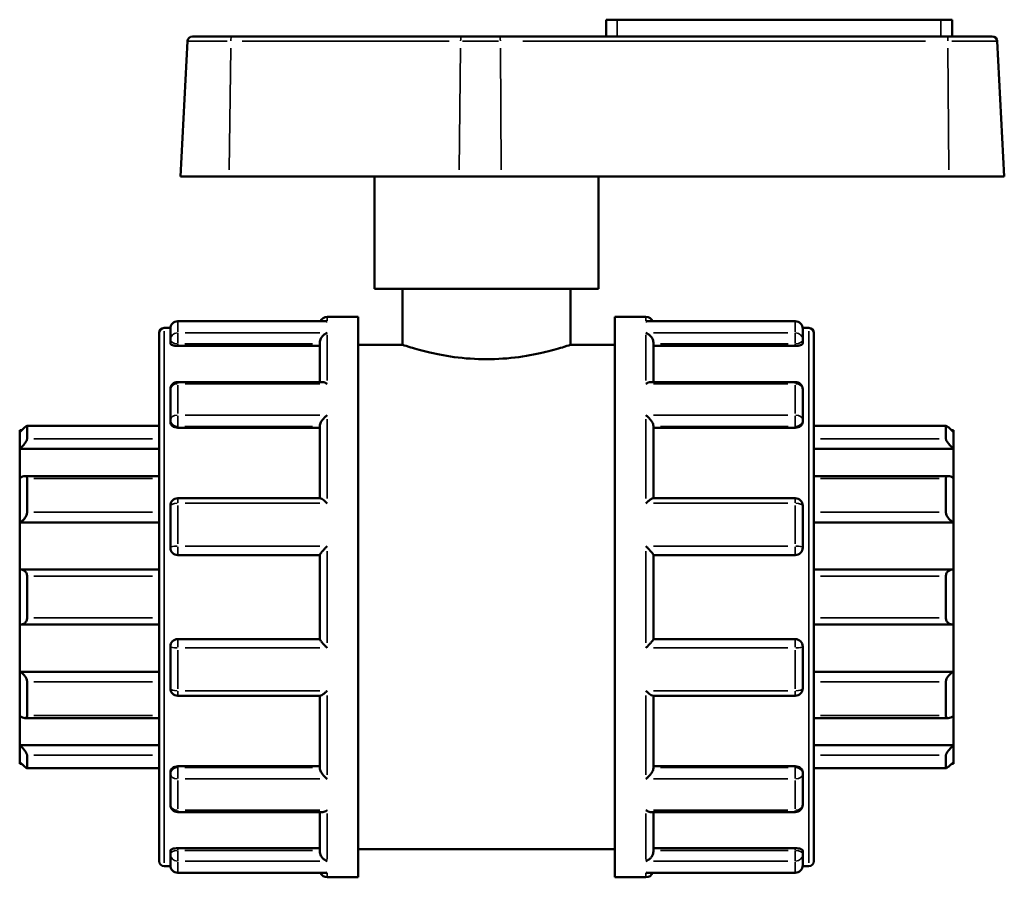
# Model space of a CAD drawing. Header units: millimetres. Extents: x 0 to 900, y -241 to 602.
# Tile 9 of 11: x 349 to 428, y 262 to 330. Entities that reach past the tile are written whole.
import ezdxf

# ---------------------------------------------------------------- set-up
doc = ezdxf.new("R2010")
doc.units = ezdxf.units.MM
doc.layers.add('Visible (ANSI)', color=7, linetype='Continuous', lineweight=50)
doc.layers.add('Visible Narrow (ANSI)', color=7, linetype='Continuous', lineweight=35)

msp = doc.modelspace()

# ---------------------------------------------------------------- linework, layer by layer
at = {"layer": 'Visible (ANSI)'}
for p, q in [((397.04, 330.442), (396.14, 330.442)), ((396.14, 329.092), (396.14, 330.442)), ((397.04, 330.442), (423.04, 330.442)), ((423.94, 330.442), (423.04, 330.442)), ((423.94, 329.092), (423.94, 330.442)), ((362.919, 329.092), (366.089, 329.092)), ((384.55, 329.092), (366.089, 329.092)), ((384.55, 329.092), (387.602, 329.092)), ((423.548, 329.092), (387.602, 329.092)), ((423.548, 329.092), (427.16, 329.092)), ((362.52, 328.713), (361.95, 317.842)), ((427.56, 328.713), (428.129, 317.842)), ((365.865, 317.842), (361.95, 317.842)), ((365.865, 317.842), (384.327, 317.842)), ((377.54, 308.842), (377.54, 317.842)), ((387.722, 317.842), (384.327, 317.842)), ((387.722, 317.842), (423.667, 317.842)), ((395.54, 308.842), (395.54, 317.842)), ((428.129, 317.842), (423.667, 317.842)), ((395.54, 308.842), (377.54, 308.842)), ((379.79, 308.842), (379.79, 304.342)), ((393.29, 308.842), (393.29, 304.342)), ((373.632, 306.229), (361.74, 306.229)), ((373.74, 306.592), (376.24, 306.592)), ((376.24, 261.592), (376.24, 306.592)), ((396.84, 261.592), (396.84, 306.592)), ((396.84, 306.592), (399.34, 306.592)), ((411.34, 306.229), (399.447, 306.229)), ((360.24, 262.892), (360.24, 305.292)), ((360.64, 305.692), (361.143, 305.692)), ((361.14, 304.731), (361.14, 305.629)), ((411.936, 305.692), (412.44, 305.692)), ((411.94, 305.629), (411.94, 304.731)), ((412.84, 305.292), (412.84, 262.892)), ((361.14, 304.731), (361.14, 304.467)), ((373.14, 301.356), (373.14, 304.522)), ((399.94, 301.356), (399.94, 304.522)), ((411.94, 304.467), (411.94, 304.731)), ((361.74, 304.256), (373.14, 304.256)), ((376.24, 304.342), (379.79, 304.342)), ((393.29, 304.342), (396.84, 304.342)), ((411.34, 304.256), (399.94, 304.256)), ((373.354, 301.356), (361.74, 301.356)), ((411.34, 301.356), (399.725, 301.356)), ((361.14, 298.303), (361.14, 300.756)), ((411.94, 300.756), (411.94, 298.303)), ((361.14, 298.303), (361.14, 298.15)), ((411.94, 298.15), (411.94, 298.303)), ((349.04, 297.342), (349.04, 297.492)), ((349.195, 297.492), (349.04, 297.492)), ((360.24, 297.839), (349.629, 297.839)), ((349.64, 297.828), (349.64, 296.796)), ((361.74, 297.683), (373.14, 297.683)), ((373.14, 292.018), (373.14, 297.841)), ((399.94, 292.018), (399.94, 297.841)), ((411.34, 297.683), (399.94, 297.683)), ((423.451, 297.839), (412.84, 297.839)), ((423.44, 296.796), (423.44, 297.828)), ((424.04, 297.492), (423.884, 297.492)), ((424.04, 297.492), (424.04, 297.342)), ((349.04, 295.987), (349.04, 297.342)), ((424.04, 297.342), (424.04, 295.987)), ((349.04, 295.987), (360.24, 295.987)), ((349.04, 293.636), (349.04, 295.987)), ((424.04, 295.987), (412.84, 295.987)), ((424.04, 295.987), (424.04, 293.636)), ((349.04, 290.089), (349.04, 293.636)), ((360.24, 293.806), (349.455, 293.806)), ((349.64, 293.614), (349.64, 290.912)), ((423.625, 293.806), (412.84, 293.806)), ((423.44, 290.912), (423.44, 293.614)), ((424.04, 293.636), (424.04, 290.089)), ((373.177, 292.018), (361.74, 292.018)), ((411.34, 292.018), (399.903, 292.018)), ((361.14, 288.067), (361.14, 291.418)), ((411.94, 291.418), (411.94, 288.067)), ((349.04, 290.089), (360.24, 290.089)), ((349.04, 286.285), (349.04, 290.089)), ((424.04, 290.089), (412.84, 290.089)), ((424.04, 290.089), (424.04, 286.285)), ((361.74, 287.467), (373.14, 287.467)), ((373.14, 280.709), (373.14, 287.476)), ((399.94, 280.709), (399.94, 287.476)), ((399.94, 287.467), (411.34, 287.467)), ((349.04, 281.9), (349.04, 286.285)), ((360.24, 286.291), (349.124, 286.291)), ((349.64, 285.762), (349.64, 282.422)), ((423.955, 286.291), (412.84, 286.291)), ((423.44, 282.422), (423.44, 285.762)), ((424.04, 286.285), (424.04, 281.9)), ((349.04, 278.096), (349.04, 281.9)), ((349.124, 281.894), (360.24, 281.894)), ((412.84, 281.894), (423.955, 281.894)), ((424.04, 281.9), (424.04, 278.096)), ((361.14, 276.767), (361.14, 280.117)), ((373.14, 280.717), (361.74, 280.717)), ((411.34, 280.717), (399.94, 280.717)), ((411.94, 280.117), (411.94, 276.767)), ((349.04, 278.096), (360.24, 278.096)), ((349.04, 274.549), (349.04, 278.096)), ((424.04, 278.096), (412.84, 278.096)), ((424.04, 278.096), (424.04, 274.549)), ((349.64, 277.273), (349.64, 274.571)), ((423.44, 274.571), (423.44, 277.273)), ((361.74, 276.167), (373.177, 276.167)), ((373.14, 270.344), (373.14, 276.167)), ((399.903, 276.167), (411.34, 276.167)), ((399.94, 270.344), (399.94, 276.167)), ((349.04, 272.197), (349.04, 274.549)), ((424.04, 274.549), (424.04, 272.197)), ((349.455, 274.379), (360.24, 274.379)), ((412.84, 274.379), (423.625, 274.379)), ((349.04, 272.197), (360.24, 272.197)), ((349.04, 270.842), (349.04, 272.197)), ((424.04, 272.197), (412.84, 272.197)), ((424.04, 272.197), (424.04, 270.842)), ((349.64, 271.389), (349.64, 270.357)), ((423.44, 270.357), (423.44, 271.389)), ((349.04, 270.692), (349.04, 270.842)), ((349.195, 270.692), (349.04, 270.692)), ((361.74, 270.502), (373.14, 270.502)), ((411.34, 270.502), (399.94, 270.502)), ((424.04, 270.692), (423.884, 270.692)), ((424.04, 270.842), (424.04, 270.692)), ((349.629, 270.345), (360.24, 270.345)), ((361.14, 270.034), (361.14, 269.882)), ((361.14, 267.429), (361.14, 269.882)), ((411.94, 269.882), (411.94, 270.034)), ((411.94, 269.882), (411.94, 267.429)), ((412.84, 270.345), (423.451, 270.345)), ((361.74, 266.829), (373.354, 266.829)), ((373.14, 263.662), (373.14, 266.829)), ((399.725, 266.829), (411.34, 266.829)), ((399.94, 263.662), (399.94, 266.829)), ((361.14, 263.718), (361.14, 263.454)), ((361.14, 262.556), (361.14, 263.454)), ((361.74, 263.928), (373.14, 263.928)), ((376.24, 263.842), (396.84, 263.842)), ((411.34, 263.928), (399.94, 263.928)), ((411.94, 263.454), (411.94, 263.718)), ((411.94, 263.454), (411.94, 262.556)), ((360.64, 262.492), (361.143, 262.492)), ((361.74, 261.956), (373.632, 261.956)), ((399.447, 261.956), (411.34, 261.956)), ((411.936, 262.492), (412.44, 262.492)), ((373.74, 261.592), (376.24, 261.592)), ((396.84, 261.592), (399.34, 261.592))]:
    msp.add_line(p, q, dxfattribs=at)
for centre, radius, start, end in [((362.919, 328.692), 0.4, 90, 177), ((427.16, 328.692), 0.4, 3, 90), ((361.74, 305.629), 0.6, 90, 180), ((373.74, 305.992), 0.6, 90, 156.81362), ((399.34, 305.992), 0.6, 23.18638, 90), ((411.34, 305.629), 0.6, 0, 90), ((360.64, 305.292), 0.4, 90, 180), ((412.44, 305.292), 0.4, 0, 90), ((361.74, 300.756), 0.6, 90, 180), ((411.34, 300.756), 0.6, 0, 90), ((361.74, 291.418), 0.6, 90, 180), ((411.34, 291.418), 0.6, 0, 90), ((361.74, 288.067), 0.6, 180, 270), ((411.34, 288.067), 0.6, 270, 0), ((361.74, 280.117), 0.6, 90, 180), ((411.34, 280.117), 0.6, 0, 90), ((361.74, 276.767), 0.6, 180, 270), ((411.34, 276.767), 0.6, 270, 0), ((361.74, 267.429), 0.6, 180, 270), ((411.34, 267.429), 0.6, 270, 0), ((360.64, 262.892), 0.4, 180, 270), ((412.44, 262.892), 0.4, 270, 0), ((361.74, 262.556), 0.6, 180, 270), ((373.74, 262.192), 0.6, 203.18638, 270), ((399.34, 262.192), 0.6, 270, 336.81362), ((411.34, 262.556), 0.6, 270, 0)]:
    msp.add_arc(centre, radius, start, end, dxfattribs=at)
for points, knots in [([(373.74, 306.219), (373.739, 306.219), (373.737, 306.219), (373.702, 306.225), (373.667, 306.229), (373.632, 306.229)], [-0.00049306, -0.00049306, -0.00049306, -0.00049306, 0, 0, 0.01482345, 0.01482345, 0.01482345, 0.01482345]), ([(399.447, 306.229), (399.413, 306.229), (399.378, 306.225), (399.342, 306.219), (399.341, 306.219), (399.34, 306.219)], [0.0994916, 0.0994916, 0.0994916, 0.0994916, 0.11417326, 0.11417326, 0.11466163, 0.11466163, 0.11466163, 0.11466163]), ([(373.14, 304.522), (373.14, 304.575), (373.148, 304.629), (373.179, 304.746), (373.204, 304.805), (373.276, 304.935), (373.326, 305.001), (373.432, 305.114), (373.49, 305.162), (373.61, 305.242), (373.673, 305.273), (373.737, 305.295), (373.739, 305.296), (373.74, 305.296)], [0, 0, 0, 0, 0.0168676, 0.0168676, 0.0362131, 0.0362131, 0.0619843, 0.0619843, 0.0874403, 0.0874403, 0.1141733, 0.1141733, 0.1146616, 0.1146616, 0.1146616, 0.1146616]), ([(399.34, 305.296), (399.341, 305.296), (399.342, 305.295), (399.405, 305.274), (399.468, 305.243), (399.586, 305.165), (399.642, 305.119), (399.749, 305.007), (399.8, 304.941), (399.873, 304.811), (399.898, 304.751), (399.931, 304.634), (399.939, 304.58), (399.94, 304.525), (399.94, 304.524), (399.94, 304.522)], [-0.0004931, -0.0004931, -0.0004931, -0.0004931, 0, 0, 0.0265296, 0.0265296, 0.0518315, 0.0518315, 0.0780916, 0.0780916, 0.0977461, 0.0977461, 0.1147945, 0.1147945, 0.1152646, 0.1152646, 0.1152646, 0.1152646]), ([(361.74, 304.256), (361.664, 304.256), (361.584, 304.262), (361.437, 304.284), (361.37, 304.3), (361.263, 304.338), (361.216, 304.362), (361.155, 304.414), (361.14, 304.441), (361.14, 304.467)], [0, 0, 0, 0, 0.02257755, 0.02257755, 0.0451551, 0.0451551, 0.06812419, 0.06812419, 0.09109328, 0.09109328, 0.09109328, 0.09109328]), ([(393.29, 304.342), (393.29, 304.342), (393.118, 304.283), (392.427, 304.069), (391.908, 303.916), (390.717, 303.627), (389.962, 303.471), (388.301, 303.248), (387.395, 303.184), (385.685, 303.184), (384.778, 303.248), (383.117, 303.471), (382.362, 303.627), (381.171, 303.916), (380.653, 304.069), (379.962, 304.283), (379.79, 304.342), (379.79, 304.342)], [1.025595, 1.025595, 1.025595, 1.025595, 1.281935, 1.281935, 1.538274, 1.538274, 1.794732, 1.794732, 2.05119, 2.05119, 2.307649, 2.307649, 2.564107, 2.564107, 2.820446, 2.820446, 3.076786, 3.076786, 3.076786, 3.076786]), ([(411.94, 304.467), (411.94, 304.441), (411.925, 304.414), (411.863, 304.362), (411.817, 304.338), (411.71, 304.3), (411.643, 304.284), (411.495, 304.262), (411.415, 304.256), (411.34, 304.256)], [0.09130254, 0.09130254, 0.09130254, 0.09130254, 0.11427163, 0.11427163, 0.13724072, 0.13724072, 0.15981827, 0.15981827, 0.18239582, 0.18239582, 0.18239582, 0.18239582]), ([(373.74, 301.212), (373.739, 301.213), (373.737, 301.214), (373.674, 301.255), (373.612, 301.288), (373.494, 301.335), (373.437, 301.35), (373.374, 301.355), (373.364, 301.356), (373.354, 301.356)], [-0.00049306, -0.00049306, -0.00049306, -0.00049306, 0, 0, 0.02652957, 0.02652957, 0.05183152, 0.05183152, 0.05677328, 0.05677328, 0.05677328, 0.05677328]), ([(399.725, 301.356), (399.717, 301.356), (399.708, 301.356), (399.647, 301.351), (399.59, 301.337), (399.47, 301.29), (399.406, 301.256), (399.342, 301.214), (399.341, 301.213), (399.34, 301.212)], [0.05794107, 0.05794107, 0.05794107, 0.05794107, 0.06198431, 0.06198431, 0.08744032, 0.08744032, 0.11417326, 0.11417326, 0.11466163, 0.11466163, 0.11466163, 0.11466163]), ([(373.14, 297.841), (373.14, 297.877), (373.148, 297.918), (373.179, 298.014), (373.204, 298.069), (373.276, 298.195), (373.326, 298.267), (373.432, 298.402), (373.49, 298.466), (373.61, 298.585), (373.673, 298.641), (373.737, 298.69), (373.739, 298.691), (373.74, 298.692)], [0, 0, 0, 0, 0.0168676, 0.0168676, 0.0362131, 0.0362131, 0.0619843, 0.0619843, 0.0874403, 0.0874403, 0.1141733, 0.1141733, 0.1146616, 0.1146616, 0.1146616, 0.1146616]), ([(399.34, 298.692), (399.341, 298.691), (399.342, 298.69), (399.405, 298.641), (399.468, 298.587), (399.586, 298.47), (399.642, 298.407), (399.749, 298.274), (399.8, 298.201), (399.873, 298.073), (399.898, 298.019), (399.931, 297.922), (399.939, 297.88), (399.94, 297.843), (399.94, 297.842), (399.94, 297.841)], [-0.0004931, -0.0004931, -0.0004931, -0.0004931, 0, 0, 0.0265296, 0.0265296, 0.0518315, 0.0518315, 0.0780916, 0.0780916, 0.0977461, 0.0977461, 0.1147945, 0.1147945, 0.1152646, 0.1152646, 0.1152646, 0.1152646]), ([(349.04, 297.342), (349.109, 297.411), (349.183, 297.482), (349.33, 297.618), (349.402, 297.681), (349.51, 297.77), (349.557, 297.805), (349.605, 297.833), (349.618, 297.839), (349.635, 297.84), (349.64, 297.836), (349.64, 297.828)], [0.2157368, 0.2157368, 0.2157368, 0.2157368, 0.2448957, 0.2448957, 0.2759457, 0.2759457, 0.3014652, 0.3014652, 0.3142249, 0.3142249, 0.3269846, 0.3269846, 0.3269846, 0.3269846]), ([(361.74, 297.683), (361.664, 297.683), (361.584, 297.694), (361.437, 297.742), (361.37, 297.778), (361.263, 297.861), (361.216, 297.914), (361.155, 298.03), (361.14, 298.092), (361.14, 298.15)], [0, 0, 0, 0, 0.02257755, 0.02257755, 0.0451551, 0.0451551, 0.06812419, 0.06812419, 0.09109328, 0.09109328, 0.09109328, 0.09109328]), ([(411.94, 298.15), (411.94, 298.092), (411.925, 298.03), (411.863, 297.914), (411.817, 297.861), (411.71, 297.778), (411.643, 297.742), (411.495, 297.694), (411.415, 297.683), (411.34, 297.683)], [0.09130254, 0.09130254, 0.09130254, 0.09130254, 0.11427163, 0.11427163, 0.13724072, 0.13724072, 0.15981827, 0.15981827, 0.18239582, 0.18239582, 0.18239582, 0.18239582]), ([(423.44, 297.828), (423.44, 297.836), (423.444, 297.84), (423.461, 297.839), (423.474, 297.833), (423.523, 297.805), (423.569, 297.77), (423.678, 297.681), (423.749, 297.618), (423.896, 297.482), (423.97, 297.411), (424.04, 297.342)], [0.1131389, 0.1131389, 0.1131389, 0.1131389, 0.1258986, 0.1258986, 0.1386583, 0.1386583, 0.1641778, 0.1641778, 0.1952278, 0.1952278, 0.2243866, 0.2243866, 0.2243866, 0.2243866]), ([(349.64, 296.796), (349.64, 296.778), (349.635, 296.756), (349.618, 296.705), (349.605, 296.676), (349.557, 296.582), (349.51, 296.512), (349.402, 296.365), (349.33, 296.28), (349.183, 296.122), (349.109, 296.05), (349.04, 295.987)], [0.1131389, 0.1131389, 0.1131389, 0.1131389, 0.1258986, 0.1258986, 0.1386583, 0.1386583, 0.1641778, 0.1641778, 0.1952278, 0.1952278, 0.2243866, 0.2243866, 0.2243866, 0.2243866]), ([(424.04, 295.987), (423.97, 296.05), (423.896, 296.122), (423.749, 296.28), (423.678, 296.365), (423.569, 296.512), (423.523, 296.582), (423.474, 296.676), (423.461, 296.705), (423.444, 296.756), (423.44, 296.778), (423.44, 296.796)], [0.2157368, 0.2157368, 0.2157368, 0.2157368, 0.2448957, 0.2448957, 0.2759457, 0.2759457, 0.3014652, 0.3014652, 0.3142249, 0.3142249, 0.3269846, 0.3269846, 0.3269846, 0.3269846]), ([(349.04, 293.636), (349.109, 293.685), (349.183, 293.728), (349.33, 293.79), (349.402, 293.807), (349.51, 293.804), (349.557, 293.79), (349.605, 293.742), (349.618, 293.722), (349.635, 293.673), (349.64, 293.645), (349.64, 293.614)], [0.2157368, 0.2157368, 0.2157368, 0.2157368, 0.2448957, 0.2448957, 0.2759457, 0.2759457, 0.3014652, 0.3014652, 0.3142249, 0.3142249, 0.3269846, 0.3269846, 0.3269846, 0.3269846]), ([(423.44, 293.614), (423.44, 293.645), (423.444, 293.673), (423.461, 293.722), (423.474, 293.742), (423.523, 293.79), (423.569, 293.804), (423.678, 293.807), (423.749, 293.79), (423.896, 293.728), (423.97, 293.685), (424.04, 293.636)], [0.1131389, 0.1131389, 0.1131389, 0.1131389, 0.1258986, 0.1258986, 0.1386583, 0.1386583, 0.1641778, 0.1641778, 0.1952278, 0.1952278, 0.2243866, 0.2243866, 0.2243866, 0.2243866]), ([(373.74, 291.619), (373.739, 291.62), (373.737, 291.621), (373.674, 291.681), (373.612, 291.737), (373.494, 291.837), (373.437, 291.881), (373.33, 291.955), (373.279, 291.985), (373.214, 292.012), (373.193, 292.018), (373.177, 292.018)], [-0.00049306, -0.00049306, -0.00049306, -0.00049306, 0, 0, 0.02652957, 0.02652957, 0.05183152, 0.05183152, 0.07809159, 0.07809159, 0.09323116, 0.09323116, 0.09323116, 0.09323116]), ([(399.903, 292.018), (399.887, 292.018), (399.867, 292.013), (399.804, 291.987), (399.754, 291.958), (399.647, 291.884), (399.59, 291.84), (399.47, 291.739), (399.406, 291.682), (399.342, 291.621), (399.341, 291.62), (399.34, 291.619)], [0.02182793, 0.02182793, 0.02182793, 0.02182793, 0.03621305, 0.03621305, 0.06198431, 0.06198431, 0.08744032, 0.08744032, 0.11417326, 0.11417326, 0.11466163, 0.11466163, 0.11466163, 0.11466163]), ([(349.64, 290.912), (349.64, 290.874), (349.635, 290.835), (349.618, 290.753), (349.605, 290.712), (349.557, 290.589), (349.51, 290.509), (349.402, 290.362), (349.33, 290.287), (349.183, 290.167), (349.109, 290.121), (349.04, 290.089)], [0.1131389, 0.1131389, 0.1131389, 0.1131389, 0.1258986, 0.1258986, 0.1386583, 0.1386583, 0.1641778, 0.1641778, 0.1952278, 0.1952278, 0.2243866, 0.2243866, 0.2243866, 0.2243866]), ([(424.04, 290.089), (423.97, 290.121), (423.896, 290.167), (423.749, 290.287), (423.678, 290.362), (423.569, 290.509), (423.523, 290.589), (423.474, 290.712), (423.461, 290.753), (423.444, 290.835), (423.44, 290.874), (423.44, 290.912)], [0.2157368, 0.2157368, 0.2157368, 0.2157368, 0.2448957, 0.2448957, 0.2759457, 0.2759457, 0.3014652, 0.3014652, 0.3142249, 0.3142249, 0.3269846, 0.3269846, 0.3269846, 0.3269846]), ([(373.14, 287.476), (373.14, 287.485), (373.148, 287.502), (373.179, 287.553), (373.204, 287.587), (373.276, 287.677), (373.326, 287.735), (373.432, 287.855), (373.49, 287.918), (373.61, 288.045), (373.673, 288.11), (373.737, 288.174), (373.739, 288.175), (373.74, 288.176)], [0, 0, 0, 0, 0.0168676, 0.0168676, 0.0362131, 0.0362131, 0.0619843, 0.0619843, 0.0874403, 0.0874403, 0.1141733, 0.1141733, 0.1146616, 0.1146616, 0.1146616, 0.1146616]), ([(399.34, 288.176), (399.341, 288.175), (399.342, 288.174), (399.405, 288.111), (399.468, 288.047), (399.586, 287.922), (399.642, 287.861), (399.749, 287.74), (399.8, 287.681), (399.873, 287.59), (399.898, 287.555), (399.931, 287.504), (399.939, 287.487), (399.94, 287.476), (399.94, 287.476), (399.94, 287.476)], [-0.0004931, -0.0004931, -0.0004931, -0.0004931, 0, 0, 0.0265296, 0.0265296, 0.0518315, 0.0518315, 0.0780916, 0.0780916, 0.0977461, 0.0977461, 0.1147945, 0.1147945, 0.1152646, 0.1152646, 0.1152646, 0.1152646]), ([(349.04, 286.285), (349.109, 286.295), (349.183, 286.293), (349.33, 286.257), (349.402, 286.222), (349.51, 286.129), (349.557, 286.071), (349.605, 285.965), (349.618, 285.927), (349.635, 285.847), (349.64, 285.805), (349.64, 285.762)], [0.2157368, 0.2157368, 0.2157368, 0.2157368, 0.2448957, 0.2448957, 0.2759457, 0.2759457, 0.3014652, 0.3014652, 0.3142249, 0.3142249, 0.3269846, 0.3269846, 0.3269846, 0.3269846]), ([(423.44, 285.762), (423.44, 285.805), (423.444, 285.847), (423.461, 285.927), (423.474, 285.965), (423.523, 286.071), (423.569, 286.129), (423.678, 286.222), (423.749, 286.257), (423.896, 286.293), (423.97, 286.295), (424.04, 286.285)], [0.1131389, 0.1131389, 0.1131389, 0.1131389, 0.1258986, 0.1258986, 0.1386583, 0.1386583, 0.1641778, 0.1641778, 0.1952278, 0.1952278, 0.2243866, 0.2243866, 0.2243866, 0.2243866]), ([(349.64, 282.422), (349.64, 282.38), (349.635, 282.338), (349.618, 282.258), (349.605, 282.219), (349.557, 282.114), (349.51, 282.056), (349.402, 281.963), (349.33, 281.927), (349.183, 281.892), (349.109, 281.89), (349.04, 281.9)], [0.1131389, 0.1131389, 0.1131389, 0.1131389, 0.1258986, 0.1258986, 0.1386583, 0.1386583, 0.1641778, 0.1641778, 0.1952278, 0.1952278, 0.2243866, 0.2243866, 0.2243866, 0.2243866]), ([(424.04, 281.9), (423.97, 281.89), (423.896, 281.892), (423.749, 281.927), (423.678, 281.963), (423.569, 282.056), (423.523, 282.114), (423.474, 282.219), (423.461, 282.258), (423.444, 282.338), (423.44, 282.38), (423.44, 282.422)], [0.2157368, 0.2157368, 0.2157368, 0.2157368, 0.2448957, 0.2448957, 0.2759457, 0.2759457, 0.3014652, 0.3014652, 0.3142249, 0.3142249, 0.3269846, 0.3269846, 0.3269846, 0.3269846]), ([(373.74, 280.008), (373.739, 280.01), (373.737, 280.011), (373.674, 280.074), (373.612, 280.138), (373.494, 280.263), (373.437, 280.324), (373.33, 280.444), (373.279, 280.504), (373.207, 280.595), (373.181, 280.63), (373.148, 280.681), (373.14, 280.698), (373.14, 280.708), (373.14, 280.709), (373.14, 280.709)], [-0.0004931, -0.0004931, -0.0004931, -0.0004931, 0, 0, 0.0265296, 0.0265296, 0.0518315, 0.0518315, 0.0780916, 0.0780916, 0.0977461, 0.0977461, 0.1147945, 0.1147945, 0.1152646, 0.1152646, 0.1152646, 0.1152646]), ([(399.94, 280.709), (399.94, 280.699), (399.932, 280.682), (399.9, 280.632), (399.875, 280.598), (399.804, 280.508), (399.754, 280.45), (399.647, 280.329), (399.59, 280.267), (399.47, 280.14), (399.406, 280.075), (399.342, 280.011), (399.341, 280.01), (399.34, 280.008)], [0, 0, 0, 0, 0.0168676, 0.0168676, 0.0362131, 0.0362131, 0.0619843, 0.0619843, 0.0874403, 0.0874403, 0.1141733, 0.1141733, 0.1146616, 0.1146616, 0.1146616, 0.1146616]), ([(349.04, 278.096), (349.109, 278.063), (349.183, 278.017), (349.33, 277.898), (349.402, 277.823), (349.51, 277.676), (349.557, 277.596), (349.605, 277.473), (349.618, 277.431), (349.635, 277.35), (349.64, 277.31), (349.64, 277.273)], [0.2157368, 0.2157368, 0.2157368, 0.2157368, 0.2448957, 0.2448957, 0.2759457, 0.2759457, 0.3014652, 0.3014652, 0.3142249, 0.3142249, 0.3269846, 0.3269846, 0.3269846, 0.3269846]), ([(423.44, 277.273), (423.44, 277.31), (423.444, 277.35), (423.461, 277.431), (423.474, 277.473), (423.523, 277.596), (423.569, 277.676), (423.678, 277.823), (423.749, 277.898), (423.896, 278.017), (423.97, 278.063), (424.04, 278.096)], [0.1131389, 0.1131389, 0.1131389, 0.1131389, 0.1258986, 0.1258986, 0.1386583, 0.1386583, 0.1641778, 0.1641778, 0.1952278, 0.1952278, 0.2243866, 0.2243866, 0.2243866, 0.2243866]), ([(373.177, 276.167), (373.192, 276.167), (373.212, 276.172), (373.276, 276.197), (373.326, 276.227), (373.432, 276.301), (373.49, 276.345), (373.61, 276.445), (373.673, 276.502), (373.737, 276.564), (373.739, 276.565), (373.74, 276.566)], [0.02182793, 0.02182793, 0.02182793, 0.02182793, 0.03621305, 0.03621305, 0.06198431, 0.06198431, 0.08744032, 0.08744032, 0.11417326, 0.11417326, 0.11466163, 0.11466163, 0.11466163, 0.11466163]), ([(399.34, 276.566), (399.341, 276.565), (399.342, 276.564), (399.405, 276.503), (399.468, 276.447), (399.586, 276.348), (399.642, 276.304), (399.749, 276.23), (399.8, 276.199), (399.865, 276.172), (399.886, 276.167), (399.903, 276.167)], [-0.00049306, -0.00049306, -0.00049306, -0.00049306, 0, 0, 0.02652957, 0.02652957, 0.05183152, 0.05183152, 0.07809159, 0.07809159, 0.09323116, 0.09323116, 0.09323116, 0.09323116]), ([(349.64, 274.571), (349.64, 274.54), (349.635, 274.512), (349.618, 274.463), (349.605, 274.443), (349.557, 274.394), (349.51, 274.38), (349.402, 274.378), (349.33, 274.395), (349.183, 274.457), (349.109, 274.5), (349.04, 274.549)], [0.1131389, 0.1131389, 0.1131389, 0.1131389, 0.1258986, 0.1258986, 0.1386583, 0.1386583, 0.1641778, 0.1641778, 0.1952278, 0.1952278, 0.2243866, 0.2243866, 0.2243866, 0.2243866]), ([(424.04, 274.549), (423.97, 274.5), (423.896, 274.457), (423.749, 274.395), (423.678, 274.378), (423.569, 274.38), (423.523, 274.394), (423.474, 274.443), (423.461, 274.463), (423.444, 274.512), (423.44, 274.54), (423.44, 274.571)], [0.2157368, 0.2157368, 0.2157368, 0.2157368, 0.2448957, 0.2448957, 0.2759457, 0.2759457, 0.3014652, 0.3014652, 0.3142249, 0.3142249, 0.3269846, 0.3269846, 0.3269846, 0.3269846]), ([(349.04, 272.197), (349.109, 272.135), (349.183, 272.063), (349.33, 271.905), (349.402, 271.819), (349.51, 271.673), (349.557, 271.602), (349.605, 271.509), (349.618, 271.48), (349.635, 271.429), (349.64, 271.407), (349.64, 271.389)], [0.2157368, 0.2157368, 0.2157368, 0.2157368, 0.2448957, 0.2448957, 0.2759457, 0.2759457, 0.3014652, 0.3014652, 0.3142249, 0.3142249, 0.3269846, 0.3269846, 0.3269846, 0.3269846]), ([(423.44, 271.389), (423.44, 271.407), (423.444, 271.429), (423.461, 271.48), (423.474, 271.509), (423.523, 271.602), (423.569, 271.673), (423.678, 271.819), (423.749, 271.905), (423.896, 272.063), (423.97, 272.135), (424.04, 272.197)], [0.1131389, 0.1131389, 0.1131389, 0.1131389, 0.1258986, 0.1258986, 0.1386583, 0.1386583, 0.1641778, 0.1641778, 0.1952278, 0.1952278, 0.2243866, 0.2243866, 0.2243866, 0.2243866]), ([(349.64, 270.357), (349.64, 270.348), (349.635, 270.345), (349.618, 270.346), (349.605, 270.352), (349.557, 270.379), (349.51, 270.415), (349.402, 270.503), (349.33, 270.567), (349.183, 270.703), (349.109, 270.774), (349.04, 270.842)], [0.1131389, 0.1131389, 0.1131389, 0.1131389, 0.1258986, 0.1258986, 0.1386583, 0.1386583, 0.1641778, 0.1641778, 0.1952278, 0.1952278, 0.2243866, 0.2243866, 0.2243866, 0.2243866]), ([(361.14, 270.034), (361.14, 270.093), (361.155, 270.155), (361.216, 270.27), (361.263, 270.323), (361.37, 270.406), (361.437, 270.442), (361.584, 270.49), (361.664, 270.502), (361.74, 270.502)], [-0.09109328, -0.09109328, -0.09109328, -0.09109328, -0.06812419, -0.06812419, -0.0451551, -0.0451551, -0.02257755, -0.02257755, 0, 0, 0, 0]), ([(411.34, 270.502), (411.415, 270.502), (411.495, 270.49), (411.643, 270.442), (411.71, 270.406), (411.817, 270.323), (411.863, 270.27), (411.925, 270.155), (411.94, 270.093), (411.94, 270.034)], [0.18239582, 0.18239582, 0.18239582, 0.18239582, 0.20497336, 0.20497336, 0.22755091, 0.22755091, 0.25052, 0.25052, 0.2734891, 0.2734891, 0.2734891, 0.2734891]), ([(424.04, 270.842), (423.97, 270.774), (423.896, 270.703), (423.749, 270.567), (423.678, 270.503), (423.569, 270.415), (423.523, 270.379), (423.474, 270.352), (423.461, 270.346), (423.444, 270.345), (423.44, 270.348), (423.44, 270.357)], [0.2157368, 0.2157368, 0.2157368, 0.2157368, 0.2448957, 0.2448957, 0.2759457, 0.2759457, 0.3014652, 0.3014652, 0.3142249, 0.3142249, 0.3269846, 0.3269846, 0.3269846, 0.3269846]), ([(373.74, 269.492), (373.739, 269.493), (373.737, 269.494), (373.674, 269.543), (373.612, 269.598), (373.494, 269.715), (373.437, 269.777), (373.33, 269.911), (373.279, 269.984), (373.207, 270.111), (373.181, 270.166), (373.148, 270.263), (373.14, 270.304), (373.14, 270.342), (373.14, 270.343), (373.14, 270.344)], [-0.0004931, -0.0004931, -0.0004931, -0.0004931, 0, 0, 0.0265296, 0.0265296, 0.0518315, 0.0518315, 0.0780916, 0.0780916, 0.0977461, 0.0977461, 0.1147945, 0.1147945, 0.1152646, 0.1152646, 0.1152646, 0.1152646]), ([(399.94, 270.344), (399.94, 270.308), (399.932, 270.267), (399.9, 270.17), (399.875, 270.116), (399.804, 269.989), (399.754, 269.917), (399.647, 269.783), (399.59, 269.719), (399.47, 269.6), (399.406, 269.544), (399.342, 269.494), (399.341, 269.493), (399.34, 269.492)], [0, 0, 0, 0, 0.0168676, 0.0168676, 0.0362131, 0.0362131, 0.0619843, 0.0619843, 0.0874403, 0.0874403, 0.1141733, 0.1141733, 0.1146616, 0.1146616, 0.1146616, 0.1146616]), ([(373.354, 266.829), (373.363, 266.829), (373.371, 266.829), (373.432, 266.833), (373.49, 266.848), (373.61, 266.895), (373.673, 266.929), (373.737, 266.971), (373.739, 266.972), (373.74, 266.972)], [0.05794107, 0.05794107, 0.05794107, 0.05794107, 0.06198431, 0.06198431, 0.08744032, 0.08744032, 0.11417326, 0.11417326, 0.11466163, 0.11466163, 0.11466163, 0.11466163]), ([(399.34, 266.972), (399.341, 266.972), (399.342, 266.971), (399.405, 266.93), (399.468, 266.896), (399.586, 266.849), (399.642, 266.834), (399.705, 266.829), (399.715, 266.829), (399.725, 266.829)], [-0.00049306, -0.00049306, -0.00049306, -0.00049306, 0, 0, 0.02652957, 0.02652957, 0.05183152, 0.05183152, 0.05677328, 0.05677328, 0.05677328, 0.05677328]), ([(361.14, 263.718), (361.14, 263.744), (361.155, 263.771), (361.216, 263.823), (361.263, 263.847), (361.37, 263.885), (361.437, 263.901), (361.584, 263.923), (361.664, 263.928), (361.74, 263.928)], [-0.09109328, -0.09109328, -0.09109328, -0.09109328, -0.06812419, -0.06812419, -0.0451551, -0.0451551, -0.02257755, -0.02257755, 0, 0, 0, 0]), ([(373.74, 262.889), (373.739, 262.889), (373.737, 262.889), (373.674, 262.911), (373.612, 262.942), (373.494, 263.02), (373.437, 263.066), (373.33, 263.178), (373.279, 263.244), (373.207, 263.374), (373.181, 263.434), (373.148, 263.551), (373.14, 263.605), (373.14, 263.659), (373.14, 263.661), (373.14, 263.662)], [-0.0004931, -0.0004931, -0.0004931, -0.0004931, 0, 0, 0.0265296, 0.0265296, 0.0518315, 0.0518315, 0.0780916, 0.0780916, 0.0977461, 0.0977461, 0.1147945, 0.1147945, 0.1152646, 0.1152646, 0.1152646, 0.1152646]), ([(399.94, 263.662), (399.94, 263.61), (399.932, 263.555), (399.9, 263.439), (399.875, 263.379), (399.804, 263.25), (399.754, 263.183), (399.647, 263.07), (399.59, 263.023), (399.47, 262.943), (399.406, 262.911), (399.342, 262.889), (399.341, 262.889), (399.34, 262.889)], [0, 0, 0, 0, 0.0168676, 0.0168676, 0.0362131, 0.0362131, 0.0619843, 0.0619843, 0.0874403, 0.0874403, 0.1141733, 0.1141733, 0.1146616, 0.1146616, 0.1146616, 0.1146616]), ([(411.34, 263.928), (411.415, 263.928), (411.496, 263.923), (411.644, 263.901), (411.711, 263.884), (411.818, 263.846), (411.864, 263.822), (411.925, 263.771), (411.94, 263.744), (411.94, 263.718)], [0.18239582, 0.18239582, 0.18239582, 0.18239582, 0.20506027, 0.20506027, 0.22772473, 0.22772473, 0.25060695, 0.25060695, 0.27348918, 0.27348918, 0.27348918, 0.27348918]), ([(373.632, 261.956), (373.667, 261.956), (373.702, 261.959), (373.737, 261.966), (373.739, 261.966), (373.74, 261.966)], [0.0994916, 0.0994916, 0.0994916, 0.0994916, 0.11417326, 0.11417326, 0.11466163, 0.11466163, 0.11466163, 0.11466163]), ([(399.34, 261.966), (399.341, 261.966), (399.342, 261.966), (399.378, 261.959), (399.413, 261.956), (399.447, 261.956)], [-0.00049306, -0.00049306, -0.00049306, -0.00049306, 0, 0, 0.01482345, 0.01482345, 0.01482345, 0.01482345])]:
    msp.add_open_spline(points, degree=3, knots=knots, dxfattribs=at)
at = {"layer": 'Visible Narrow (ANSI)'}
for p, q in [((397.04, 329.16), (397.04, 330.375)), ((423.04, 329.16), (423.04, 330.375)), ((365.705, 328.713), (362.53, 328.713)), ((366.92, 328.713), (383.535, 328.713)), ((387.492, 328.713), (384.615, 328.713)), ((389.449, 328.713), (421.8, 328.713)), ((427.548, 328.713), (423.92, 328.713)), ((365.99, 328.17), (365.872, 318.386)), ((384.452, 328.17), (384.333, 318.386)), ((387.655, 328.17), (387.718, 318.386)), ((423.6, 328.17), (423.664, 318.386)), ((361.74, 306.22), (361.74, 306.229)), ((361.74, 306.186), (361.74, 305.355)), ((362.34, 306.219), (373.14, 306.219)), ((373.74, 306.591), (373.74, 306.255)), ((399.34, 306.255), (399.34, 306.591)), ((399.94, 306.219), (410.74, 306.219)), ((411.34, 306.229), (411.34, 306.22)), ((411.34, 305.355), (411.34, 306.186)), ((360.64, 305.426), (360.64, 262.758)), ((373.14, 305.296), (362.34, 305.296)), ((410.74, 305.296), (399.94, 305.296)), ((412.44, 262.758), (412.44, 305.426)), ((361.74, 304.477), (361.74, 305.276)), ((373.74, 305.155), (373.74, 301.476)), ((399.34, 301.476), (399.34, 305.155)), ((411.34, 305.276), (411.34, 304.477)), ((361.74, 304.265), (361.74, 304.422)), ((362.31, 304.431), (372.57, 304.431)), ((400.51, 304.431), (410.77, 304.431)), ((411.34, 304.422), (411.34, 304.265)), ((361.74, 301.226), (361.74, 301.355)), ((411.34, 301.355), (411.34, 301.226)), ((361.74, 301.096), (361.74, 298.828)), ((362.34, 301.212), (373.14, 301.212)), ((399.94, 301.212), (410.74, 301.212)), ((411.34, 298.828), (411.34, 301.096)), ((361.74, 297.812), (361.74, 298.651)), ((373.14, 298.692), (362.34, 298.692)), ((373.74, 298.377), (373.74, 292.004)), ((399.34, 292.004), (399.34, 298.377)), ((410.74, 298.692), (399.94, 298.692)), ((411.34, 298.651), (411.34, 297.812)), ((350.17, 297.828), (359.71, 297.828)), ((361.74, 297.688), (361.74, 297.778)), ((362.31, 297.783), (372.57, 297.783)), ((400.51, 297.783), (410.77, 297.783)), ((411.34, 297.778), (411.34, 297.688)), ((413.37, 297.828), (422.91, 297.828)), ((359.71, 296.796), (350.17, 296.796)), ((422.91, 296.796), (413.37, 296.796)), ((350.17, 293.614), (359.71, 293.614)), ((413.37, 293.614), (422.91, 293.614)), ((361.74, 291.653), (361.74, 292.017)), ((411.34, 292.017), (411.34, 291.653)), ((361.74, 291.45), (361.74, 288.352)), ((362.34, 291.619), (373.14, 291.619)), ((399.94, 291.619), (410.74, 291.619)), ((411.34, 288.352), (411.34, 291.45)), ((359.71, 290.912), (350.17, 290.912)), ((422.91, 290.912), (413.37, 290.912)), ((361.74, 287.47), (361.74, 288.124)), ((373.14, 288.176), (362.34, 288.176)), ((410.74, 288.176), (399.94, 288.176)), ((411.34, 288.124), (411.34, 287.47)), ((373.74, 287.772), (373.74, 280.413)), ((399.34, 280.413), (399.34, 287.772)), ((350.17, 285.762), (359.71, 285.762)), ((413.37, 285.762), (422.91, 285.762)), ((359.71, 282.422), (350.17, 282.422)), ((422.91, 282.422), (413.37, 282.422)), ((361.74, 280.061), (361.74, 280.715)), ((362.34, 280.008), (373.14, 280.008)), ((399.94, 280.008), (410.74, 280.008)), ((411.34, 280.715), (411.34, 280.061)), ((361.74, 279.833), (361.74, 276.734)), ((411.34, 276.734), (411.34, 279.833)), ((350.17, 277.273), (359.71, 277.273)), ((413.37, 277.273), (422.91, 277.273)), ((361.74, 276.168), (361.74, 276.532)), ((373.14, 276.566), (362.34, 276.566)), ((373.74, 276.18), (373.74, 269.807)), ((399.34, 269.807), (399.34, 276.18)), ((410.74, 276.566), (399.94, 276.566)), ((411.34, 276.532), (411.34, 276.168)), ((359.71, 274.571), (350.17, 274.571)), ((422.91, 274.571), (413.37, 274.571)), ((350.17, 271.389), (359.71, 271.389)), ((413.37, 271.389), (422.91, 271.389)), ((361.74, 270.406), (361.74, 270.497)), ((411.34, 270.497), (411.34, 270.406)), ((359.71, 270.357), (350.17, 270.357)), ((361.74, 269.534), (361.74, 270.373)), ((372.57, 270.401), (362.31, 270.401)), ((410.77, 270.401), (400.51, 270.401)), ((411.34, 270.373), (411.34, 269.534)), ((422.91, 270.357), (413.37, 270.357)), ((361.74, 269.357), (361.74, 267.089)), ((362.34, 269.492), (373.14, 269.492)), ((399.94, 269.492), (410.74, 269.492)), ((411.34, 267.089), (411.34, 269.357)), ((361.74, 266.829), (361.74, 266.959)), ((373.14, 266.972), (362.34, 266.972)), ((373.74, 266.709), (373.74, 263.029)), ((399.34, 263.029), (399.34, 266.709)), ((410.74, 266.972), (399.94, 266.972)), ((411.34, 266.959), (411.34, 266.829)), ((361.74, 263.763), (361.74, 263.92)), ((361.74, 262.908), (361.74, 263.707)), ((372.57, 263.754), (362.31, 263.754)), ((410.77, 263.754), (400.51, 263.754)), ((411.34, 263.92), (411.34, 263.763)), ((411.34, 263.707), (411.34, 262.908)), ((361.74, 262.83), (361.74, 261.999)), ((362.34, 262.889), (373.14, 262.889)), ((399.94, 262.889), (410.74, 262.889)), ((411.34, 261.999), (411.34, 262.83)), ((361.74, 261.956), (361.74, 261.965)), ((373.14, 261.966), (362.34, 261.966)), ((373.74, 261.93), (373.74, 261.593)), ((399.34, 261.593), (399.34, 261.93)), ((410.74, 261.966), (399.94, 261.966)), ((411.34, 261.965), (411.34, 261.956))]:
    msp.add_line(p, q, dxfattribs=at)
for centre, major_axis, ratio, start_param, end_param in [((366.089, 328.692), (0, 0.4), 0.230769, 0.075922, 1.442515), ((384.55, 328.692), (0, 0.4), 0.230769, 0.075922, 1.442515), ((387.602, 328.692), (0, 0.4), 0.123288, 4.840671, 6.207263), ((423.548, 328.692), (0, 0.4), 0.123288, 4.840671, 6.207263), ((361.74, 305.629), (-0.6, 0), 0.98339, 4.790929, 6.204645), ((411.34, 305.629), (0.6, 0), 0.98339, 0.07854, 1.492257), ((361.74, 304.731), (-0.6, 0), 0.942394, 4.790929, 6.204645), ((411.34, 304.731), (0.6, 0), 0.942394, 0.07854, 1.492257), ((361.74, 304.731), (-0.6, 0), 0.5, 0.07854, 1.492257), ((411.34, 304.731), (0.6, 0), 0.5, 4.790929, 6.204645), ((361.74, 300.756), (-0.6, 0), 0.760887, 4.790929, 6.204645), ((411.34, 300.756), (0.6, 0), 0.760887, 0.07854, 1.492257), ((361.74, 298.303), (-0.6, 0), 0.648884, 4.790929, 6.204645), ((361.74, 298.303), (-0.6, 0), 0.866025, 0.07854, 1.492257), ((411.34, 298.303), (0.6, 0), 0.648884, 0.07854, 1.492257), ((411.34, 298.303), (0.6, 0), 0.866025, 4.790929, 6.204645), ((361.74, 291.418), (-0.6, 0), 0.334505, 4.790929, 6.204645), ((411.34, 291.418), (0.6, 0), 0.334505, 0.07854, 1.492257), ((361.74, 288.067), (-0.6, 0), 0.181507, 4.790929, 6.204645), ((411.34, 288.067), (0.6, 0), 0.181507, 0.07854, 1.492257), ((361.74, 280.117), (-0.6, 0), 0.181507, 0.07854, 1.492257), ((411.34, 280.117), (0.6, 0), 0.181507, 4.790929, 6.204645), ((361.74, 276.767), (-0.6, 0), 0.334505, 0.07854, 1.492257), ((411.34, 276.767), (0.6, 0), 0.334505, 4.790929, 6.204645), ((361.74, 269.882), (-0.6, 0), 0.866025, 4.790929, 6.204645), ((361.74, 269.882), (-0.6, 0), 0.648884, 0.07854, 1.492257), ((411.34, 269.882), (0.6, 0), 0.866025, 0.07854, 1.492257), ((411.34, 269.882), (0.6, 0), 0.648884, 4.790929, 6.204645), ((361.74, 267.429), (-0.6, 0), 0.760887, 0.07854, 1.492257), ((411.34, 267.429), (0.6, 0), 0.760887, 4.790929, 6.204645), ((361.74, 263.454), (-0.6, 0), 0.5, 4.790929, 6.204645), ((361.74, 263.454), (-0.6, 0), 0.942394, 0.07854, 1.492257), ((411.34, 263.454), (0.6, 0), 0.5, 0.07854, 1.492257), ((411.34, 263.454), (0.6, 0), 0.942394, 4.790929, 6.204645), ((361.74, 262.556), (-0.6, 0), 0.98339, 0.07854, 1.492257), ((411.34, 262.556), (0.6, 0), 0.98339, 4.790929, 6.204645)]:
    msp.add_ellipse(centre, major_axis=major_axis, ratio=ratio, start_param=start_param, end_param=end_param, dxfattribs=at)

doc.saveas('drawing.dxf')
